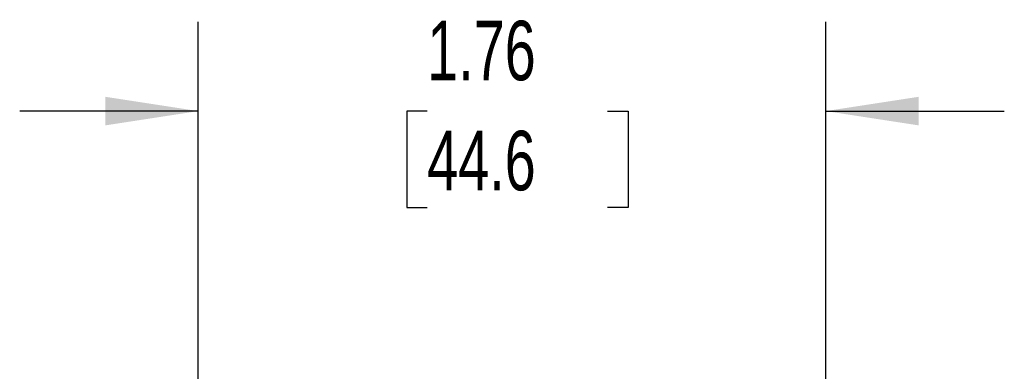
# Model space of a CAD drawing. Header units: inches. Extents: x 0.5 to 21.5, y 0.5 to 16.5.
# Tile 13 of 21: x 3.5 to 6.3, y 14 to 14.9. Entities that reach past the tile are written whole.
import ezdxf

# ---------------------------------------------------------------- set-up
doc = ezdxf.new("R2010")
doc.units = ezdxf.units.IN
doc.header["$LTSCALE"] = 2
doc.header["$MEASUREMENT"] = 0
doc.layers.add('DIMENSIONS', color=140, linetype='Continuous', lineweight=25)
doc.styles.add('SLDTEXTSTYLE0', font='TXT', dxfattribs={"width": 0.7})
doc.dimstyles.new('SLDDIMSTYLE2', dxfattribs={"dimtxt": 0.169922, "dimasz": 0.26, "dimexe": 0, "dimexo": 0.0625, "dimgap": 0.04248, "dimtad": 0, "dimtih": 1, "dimtoh": 1, "dimrnd": 1e-09, "dimzin": 12, "dimdsep": 46, "dimtxsty": 'SLDTEXTSTYLE0', "dimsah": 1, "dimcen": 0.09, "dimadec": 0, "dimazin": 3, "dimtfac": 1, "dimtmove": 0, "dimatfit": 0, "dimfxl": 0, "dimfrac": 2, "dimtolj": 1, "dimtzin": 12, "dimarcsym": 0})

# ---------------------------------------------------------------- blocks, each defined once
blk = doc.blocks.new('_D_5')
at = {"layer": 'DIMENSIONS'}
for p, q in [((4.0022, 13.6621), (4.0022, 14.938)), ((5.7582, 12.7192), (5.7582, 14.938)), ((4.0022, 14.688), (3.5022, 14.688)), ((4.6429, 14.688), (4.5858, 14.688)), ((4.5858, 14.688), (4.5858, 14.418)), ((5.1478, 14.688), (5.2049, 14.688)), ((5.2049, 14.688), (5.2049, 14.418)), ((5.7582, 14.688), (6.2582, 14.688)), ((4.5858, 14.418), (4.6429, 14.418)), ((5.2049, 14.418), (5.1478, 14.418))]:
    blk.add_line(p, q, dxfattribs=at)
for points in [[(4.0022, 14.688), (3.7422, 14.728), (3.7422, 14.648)], [(5.7582, 14.688), (6.0182, 14.648), (6.0182, 14.728)]]:
    blk.add_solid(points, dxfattribs=at)
at = {"layer": 'DIMENSIONS', "char_height": 0.16667, "attachment_point": 1, "style": 'SLDTEXTSTYLE0'}
for s, insert in [('1.76', (4.6429, 14.9409)), ('44.6', (4.6429, 14.6328))]:
    blk.add_mtext(s, dxfattribs=dict(at, insert=insert))

msp = doc.modelspace()

# ---------------------------------------------------------------- dimensions: what is measured, and where the dimension line sits
at = {"layer": 'DIMENSIONS'}
dim = msp.add_linear_dim(base=(5.7582, 14.688), p1=(4.0022, 13.5621), p2=(5.7582, 12.6192), dimstyle='SLDDIMSTYLE2', dxfattribs=at)
dim.commit()
dim.dimension.update_dxf_attribs({"geometry": '_D_5', "text_midpoint": (4.8953, 14.688), "dimtype": 160})

doc.saveas('drawing.dxf')
